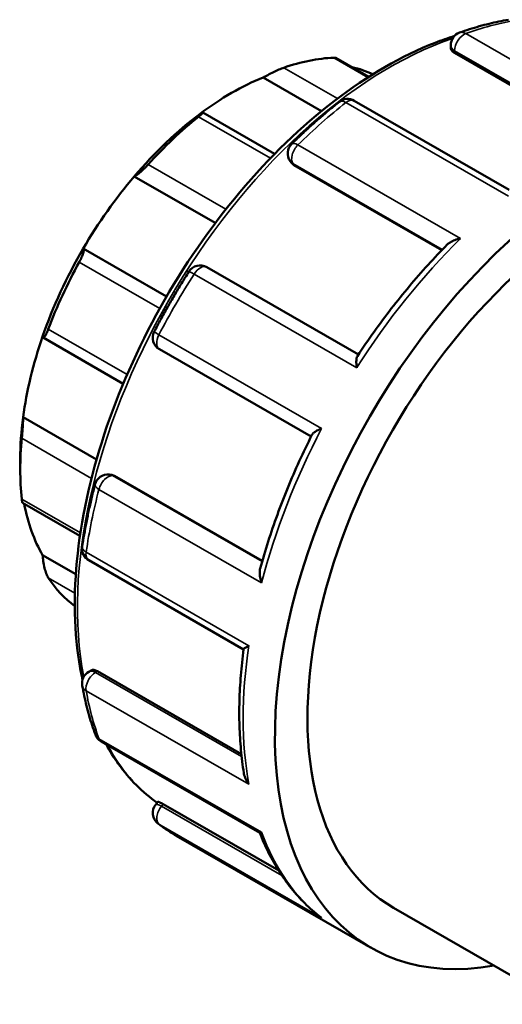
# Model space of a CAD drawing. Header units: millimetres. Extents: x 0 to 901, y -367 to 699.
# Tile 10 of 11: x 728 to 763, y 628 to 699. Entities that reach past the tile are written whole.
import ezdxf

# ---------------------------------------------------------------- set-up
doc = ezdxf.new("R2010")
doc.units = ezdxf.units.MM
doc.layers.add('Visible (ANSI)', color=7, linetype='Continuous', lineweight=50)
doc.layers.add('Visible Narrow (ANSI)', color=7, linetype='Continuous', lineweight=35)

msp = doc.modelspace()

# ---------------------------------------------------------------- linework, layer by layer
at = {"layer": 'Visible (ANSI)'}
for p, q in [((759.06, 696.809), (759.06, 697.01)), ((759.342, 696.456), (769.664, 690.511)), ((753.181, 694.741), (750.829, 696.096)), ((745.602, 694.693), (749.792, 692.28)), ((763.249, 686.632), (752.141, 693.029)), ((746.429, 689.207), (741.277, 692.175)), ((747.615, 688.586), (747.541, 688.692)), ((747.81, 688.411), (758.421, 682.3)), ((736.359, 687.597), (742.171, 684.25)), ((732.698, 682.414), (738.676, 678.971)), ((752.447, 674.81), (741.568, 681.075)), ((729.818, 676.025), (735.566, 672.715)), ((738.168, 675.182), (749.045, 668.918)), ((728.384, 670.313), (733.655, 667.277)), ((728.179, 667.327), (728.179, 666.546)), ((734.556, 666.194), (734.683, 666.183)), ((734.93, 666.102), (745.542, 659.991)), ((728.347, 664.157), (732.463, 661.787)), ((729.782, 660.406), (732.167, 659.033)), ((733.095, 660.036), (744.201, 653.64)), ((733.095, 652.036), (733.268, 652.136)), ((733.715, 652.07), (744.043, 646.123)), ((733.989, 647.031), (745.365, 640.479)), ((737.899, 642.502), (738.061, 642.703)), ((738.43, 642.536), (746.725, 637.759)), ((739.373, 640.261), (753.317, 632.231)), ((754.964, 635.091), (766.991, 628.165))]:
    msp.add_line(p, q, dxfattribs=at)
for centre, start, end in [((760.02, 697.01), 109.74163, 180), ((751.662, 692.197), 60.06401, 128.4092), ((748.327, 689.243), 134.4899, 215.02709), ((741.089, 680.243), 60.06401, 147.46987), ((738.647, 676.014), 152.52956, 240.06401), ((734.468, 665.239), 84.76275, 165.49179), ((733.574, 660.868), 171.55621, 240.06401), ((733.574, 651.204), 119.93599, 190.15194), ((734.468, 647.863), 200.23569, 240.06401), ((738.647, 641.9), 141.19183, 232.34333)]:
    msp.add_arc(centre, 0.96, start, end, dxfattribs=at)
for centre, major_axis, start_param, end_param in [((744.019, 675.667), (11.178, 19.411), 0.349739, 0.588871), ((743.34, 676.058), (10.699, 18.58), 0.050954, 0.177783), ((743.34, 676.058), (-10.699, -18.58), 3.775244, 4.074871), ((769.785, 660.829), (16.468, 28.597), 5.832158, 9.875805), ((743.34, 676.058), (-10.699, -18.58), 4.074871, 4.403562), ((744.019, 675.667), (11.178, 19.411), 0.978058, 1.21719), ((769.785, 660.829), (14.821, 25.738), 0, 3.141593), ((743.34, 676.058), (-10.699, -18.58), 4.403562, 4.703189), ((743.34, 676.058), (-10.699, -18.58), 4.703189, 5.031881), ((744.019, 675.667), (11.178, 19.411), 1.606376, 1.845508), ((743.34, 676.058), (-10.699, -18.58), 5.031881, 5.331508), ((743.34, 676.058), (-10.699, -18.58), 5.331508, 5.495853), ((744.019, 675.667), (11.178, 19.411), 2.234695, 2.473827), ((743.34, 676.058), (-10.699, -18.58), 5.691466, 5.959826), ((744.019, 675.667), (-11.178, -19.411), 6.004606, 6.214215)]:
    msp.add_ellipse(centre, major_axis=major_axis, ratio=0.578093, start_param=start_param, end_param=end_param, dxfattribs=at)
for points, knots in [([(763.195, 698.844), (762.966, 698.805), (762.735, 698.761), (762.273, 698.665), (762.041, 698.612), (761.575, 698.497), (761.342, 698.435), (760.873, 698.301), (760.639, 698.23), (760.168, 698.078), (759.932, 697.998), (759.696, 697.913)], [5.9451058, 5.9451058, 5.9451058, 5.9451058, 5.9756179, 5.9756179, 6.0061299, 6.0061299, 6.0366419, 6.0366419, 6.067154, 6.067154, 6.097666, 6.097666, 6.097666, 6.097666]), ([(759.329, 697.676), (758.869, 697.531), (758.406, 697.368), (755.545, 696.253), (753.103, 694.84), (748.356, 691.205), (746.053, 688.981), (741.82, 683.956), (739.89, 681.156), (736.593, 675.261), (735.226, 672.166), (733.191, 665.988), (732.524, 662.905), (731.965, 657.053), (732.073, 654.285), (732.598, 651.696), (732.623, 651.578), (732.649, 651.461)], [6.060879, 6.060879, 6.060879, 6.060879, 6.123378, 6.123378, 6.446154, 6.446154, 6.769472, 6.769472, 7.092217, 7.092217, 7.414742, 7.414742, 7.737552, 7.737552, 8.06093, 8.06093, 8.076499, 8.076499, 8.076499, 8.076499]), ([(759.342, 696.456), (759.256, 696.505), (759.183, 696.564), (759.085, 696.687), (759.061, 696.751), (759.06, 696.809), (759.06, 696.809), (759.06, 696.809)], [0, 0, 0, 0, 0.03612276, 0.03612276, 0.07224551, 0.07224551, 0.07252617, 0.07252617, 0.07252617, 0.07252617]), ([(750.829, 696.096), (750.818, 696.102), (750.803, 696.108), (750.756, 696.117), (750.719, 696.119), (750.675, 696.117)], [0.48954939, 0.48954939, 0.48954939, 0.48954939, 0.50275979, 0.50275979, 0.52317534, 0.52317534, 0.52317534, 0.52317534]), ([(747.081, 695.398), (747.034, 695.382), (746.981, 695.361), (746.865, 695.315), (746.803, 695.289), (746.612, 695.206), (746.477, 695.143), (746.212, 695.015), (746.065, 694.941), (745.807, 694.806), (745.694, 694.745), (745.602, 694.693)], [0.1810222, 0.1810222, 0.1810222, 0.1810222, 0.2014378, 0.2014378, 0.2218533, 0.2218533, 0.2626844, 0.2626844, 0.3123644, 0.3123644, 0.3590186, 0.3590186, 0.3590186, 0.3590186]), ([(751.066, 692.949), (750.834, 692.765), (750.603, 692.577), (750.142, 692.195), (749.912, 692), (749.455, 691.604), (749.227, 691.402), (748.774, 690.992), (748.548, 690.784), (748.099, 690.361), (747.876, 690.146), (747.654, 689.928)], [0.1855193, 0.1855193, 0.1855193, 0.1855193, 0.2160313, 0.2160313, 0.2465434, 0.2465434, 0.2770554, 0.2770554, 0.3075675, 0.3075675, 0.3380795, 0.3380795, 0.3380795, 0.3380795]), ([(741.077, 692.087), (741.142, 692.123), (741.198, 692.152), (741.271, 692.181), (741.287, 692.179), (741.266, 692.143), (741.237, 692.111), (741.156, 692.038), (741.123, 692.009), (741.047, 691.944), (741.003, 691.908), (740.956, 691.871)], [0.345179, 0.345179, 0.345179, 0.345179, 0.3918331, 0.3918331, 0.4415131, 0.4415131, 0.4823442, 0.4823442, 0.5027598, 0.5027598, 0.5231753, 0.5231753, 0.5231753, 0.5231753]), ([(737.362, 688.451), (737.318, 688.403), (737.272, 688.352), (737.175, 688.252), (737.126, 688.202), (736.979, 688.059), (736.884, 687.972), (736.705, 687.819), (736.613, 687.748), (736.463, 687.646), (736.403, 687.614), (736.359, 687.597)], [0.1810222, 0.1810222, 0.1810222, 0.1810222, 0.2014378, 0.2014378, 0.2218533, 0.2218533, 0.2626844, 0.2626844, 0.3123644, 0.3123644, 0.3590186, 0.3590186, 0.3590186, 0.3590186]), ([(758.812, 682.701), (758.87, 682.759), (758.941, 682.813), (759.12, 682.924), (759.236, 682.979), (759.486, 683.07), (759.623, 683.107), (759.765, 683.134), (759.767, 683.134), (759.769, 683.135)], [0.0679443, 0.0679443, 0.0679443, 0.0679443, 0.0992123, 0.0992123, 0.1400496, 0.1400496, 0.1829351, 0.1829351, 0.1835532, 0.1835532, 0.1835532, 0.1835532]), ([(732.698, 682.414), (732.72, 682.399), (732.734, 682.366), (732.735, 682.257), (732.72, 682.178), (732.668, 682.004), (732.631, 681.903), (732.558, 681.735), (732.53, 681.675), (732.471, 681.555), (732.439, 681.494), (732.406, 681.434)], [0.345179, 0.345179, 0.345179, 0.345179, 0.3918331, 0.3918331, 0.4415131, 0.4415131, 0.4823442, 0.4823442, 0.5027598, 0.5027598, 0.5231753, 0.5231753, 0.5231753, 0.5231753]), ([(758.812, 682.701), (758.346, 682.228), (757.885, 681.742), (756.978, 680.743), (756.532, 680.231), (755.654, 679.183), (755.223, 678.647), (754.377, 677.554), (753.963, 676.997), (753.154, 675.862), (752.759, 675.286), (752.374, 674.701)], [0.3615146, 0.3615146, 0.3615146, 0.3615146, 0.4261959, 0.4261959, 0.4908773, 0.4908773, 0.5555586, 0.5555586, 0.62024, 0.62024, 0.6849213, 0.6849213, 0.6849213, 0.6849213]), ([(740.279, 680.759), (740.101, 680.48), (739.926, 680.199), (739.58, 679.635), (739.409, 679.35), (739.072, 678.779), (738.906, 678.492), (738.58, 677.915), (738.419, 677.625), (738.103, 677.043), (737.948, 676.75), (737.795, 676.457)], [0.7091181, 0.7091181, 0.7091181, 0.7091181, 0.7396301, 0.7396301, 0.7701421, 0.7701421, 0.8006542, 0.8006542, 0.8311662, 0.8311662, 0.8616783, 0.8616783, 0.8616783, 0.8616783]), ([(730.185, 676.621), (730.162, 676.559), (730.138, 676.499), (730.09, 676.387), (730.067, 676.336), (730, 676.2), (729.959, 676.133), (729.889, 676.041), (729.855, 676.017), (729.807, 676.024), (729.791, 676.052), (729.782, 676.094)], [0.1810222, 0.1810222, 0.1810222, 0.1810222, 0.2014378, 0.2014378, 0.2218533, 0.2218533, 0.2626844, 0.2626844, 0.3123644, 0.3123644, 0.3590186, 0.3590186, 0.3590186, 0.3590186]), ([(752.314, 673.865), (752.314, 673.867), (752.314, 673.869), (752.297, 673.996), (752.289, 674.117), (752.287, 674.332), (752.294, 674.429), (752.323, 674.589), (752.344, 674.655), (752.374, 674.701)], [-0.000624, -0.000624, -0.000624, -0.000624, 0, 0, 0.0425675, 0.0425675, 0.083165, 0.083165, 0.1208829, 0.1208829, 0.1208829, 0.1208829]), ([(728.384, 670.313), (728.384, 670.236), (728.383, 670.136), (728.374, 669.893), (728.367, 669.749), (728.349, 669.477), (728.339, 669.334), (728.322, 669.123), (728.316, 669.052), (728.304, 668.918), (728.298, 668.854), (728.292, 668.795)], [0.345179, 0.345179, 0.345179, 0.345179, 0.3918331, 0.3918331, 0.4415131, 0.4415131, 0.4823442, 0.4823442, 0.5027598, 0.5027598, 0.5231753, 0.5231753, 0.5231753, 0.5231753]), ([(749.105, 669.037), (749.128, 669.085), (749.172, 669.134), (749.293, 669.239), (749.375, 669.295), (749.565, 669.404), (749.675, 669.457), (749.796, 669.508), (749.797, 669.509), (749.799, 669.509)], [0.0631843, 0.0631843, 0.0631843, 0.0631843, 0.0992123, 0.0992123, 0.1400496, 0.1400496, 0.1829351, 0.1829351, 0.1835532, 0.1835532, 0.1835532, 0.1835532]), ([(749.105, 669.037), (748.79, 668.411), (748.488, 667.78), (747.91, 666.512), (747.634, 665.875), (747.11, 664.595), (746.861, 663.954), (746.392, 662.669), (746.171, 662.025), (745.76, 660.74), (745.568, 660.097), (745.392, 659.456)], [0.8858782, 0.8858782, 0.8858782, 0.8858782, 0.9505558, 0.9505558, 1.0152334, 1.0152334, 1.0799109, 1.0799109, 1.1445885, 1.1445885, 1.2092661, 1.2092661, 1.2092661, 1.2092661]), ([(733.539, 665.479), (733.461, 665.177), (733.386, 664.876), (733.243, 664.275), (733.176, 663.976), (733.047, 663.377), (732.986, 663.079), (732.871, 662.484), (732.817, 662.188), (732.715, 661.596), (732.668, 661.302), (732.625, 661.009)], [1.2327168, 1.2327168, 1.2327168, 1.2327168, 1.2632289, 1.2632289, 1.2937409, 1.2937409, 1.324253, 1.324253, 1.354765, 1.354765, 1.385277, 1.385277, 1.385277, 1.385277]), ([(728.292, 664.426), (728.298, 664.374), (728.304, 664.329), (728.316, 664.253), (728.322, 664.223), (728.335, 664.174), (728.341, 664.161), (728.347, 664.157)], [0.18102221, 0.18102221, 0.18102221, 0.18102221, 0.20143776, 0.20143776, 0.22185331, 0.22185331, 0.24700876, 0.24700876, 0.24700876, 0.24700876]), ([(729.782, 660.406), (729.791, 660.279), (729.807, 660.131), (729.855, 659.812), (729.889, 659.639), (729.959, 659.346), (730, 659.205), (730.067, 659.019), (730.09, 658.961), (730.138, 658.86), (730.162, 658.816), (730.185, 658.781)], [0.345179, 0.345179, 0.345179, 0.345179, 0.3918331, 0.3918331, 0.4415131, 0.4415131, 0.4823442, 0.4823442, 0.5027598, 0.5027598, 0.5231753, 0.5231753, 0.5231753, 0.5231753]), ([(745.495, 658.411), (745.494, 658.413), (745.494, 658.415), (745.447, 658.549), (745.411, 658.684), (745.364, 658.942), (745.353, 659.067), (745.358, 659.281), (745.369, 659.374), (745.392, 659.456)], [-0.000624, -0.000624, -0.000624, -0.000624, 0, 0, 0.0425675, 0.0425675, 0.083165, 0.083165, 0.1161944, 0.1161944, 0.1161944, 0.1161944]), ([(744.202, 653.646), (744.203, 653.654), (744.212, 653.666), (744.254, 653.705), (744.297, 653.737), (744.412, 653.813), (744.486, 653.858), (744.572, 653.908), (744.573, 653.909), (744.574, 653.909)], [0.074237, 0.074237, 0.074237, 0.074237, 0.0992123, 0.0992123, 0.1400496, 0.1400496, 0.1829351, 0.1829351, 0.1835532, 0.1835532, 0.1835532, 0.1835532]), ([(744.202, 653.646), (744.119, 653.016), (744.053, 652.391), (743.953, 651.155), (743.92, 650.545), (743.888, 649.34), (743.889, 648.746), (743.925, 647.576), (743.96, 647.001), (744.064, 645.872), (744.133, 645.318), (744.219, 644.777)], [1.4076557, 1.4076557, 1.4076557, 1.4076557, 1.4736289, 1.4736289, 1.5396021, 1.5396021, 1.6055753, 1.6055753, 1.6715485, 1.6715485, 1.7375217, 1.7375217, 1.7375217, 1.7375217]), ([(733.268, 652.136), (733.269, 652.136), (733.269, 652.136), (733.319, 652.165), (733.386, 652.176), (733.542, 652.153), (733.63, 652.119), (733.715, 652.07)], [-0.07233936, -0.07233936, -0.07233936, -0.07233936, -0.07224551, -0.07224551, -0.03612276, -0.03612276, 0, 0, 0, 0]), ([(732.629, 651.035), (732.674, 650.787), (732.722, 650.543), (732.825, 650.058), (732.88, 649.819), (732.998, 649.345), (733.061, 649.111), (733.193, 648.649), (733.263, 648.421), (733.41, 647.971), (733.487, 647.749), (733.567, 647.53)], [1.7563156, 1.7563156, 1.7563156, 1.7563156, 1.7868277, 1.7868277, 1.8173397, 1.8173397, 1.8478517, 1.8478517, 1.8783638, 1.8783638, 1.9088758, 1.9088758, 1.9088758, 1.9088758]), ([(734.342, 646.828), (734.61, 646.337), (734.902, 645.871), (736.007, 644.322), (736.943, 643.38), (738.002, 642.63)], [8.3023982, 8.3023982, 8.3023982, 8.3023982, 8.383294, 8.383294, 8.5870983, 8.5870983, 8.5870983, 8.5870983]), ([(744.574, 643.956), (744.573, 643.958), (744.572, 643.96), (744.488, 644.076), (744.415, 644.2), (744.301, 644.452), (744.257, 644.581), (744.226, 644.733), (744.222, 644.755), (744.219, 644.777)], [-0.00062403, -0.00062403, -0.00062403, -0.00062403, 0, 0, 0.04256749, 0.04256749, 0.083165, 0.083165, 0.08983232, 0.08983232, 0.08983232, 0.08983232]), ([(738.061, 642.703), (738.063, 642.706), (738.069, 642.707), (738.099, 642.703), (738.142, 642.687), (738.265, 642.628), (738.345, 642.585), (738.43, 642.536)], [-0.08693612, -0.08693612, -0.08693612, -0.08693612, -0.07224551, -0.07224551, -0.03612276, -0.03612276, 0, 0, 0, 0]), ([(738.061, 641.14), (738.144, 641.076), (738.229, 641.012), (738.399, 640.888), (738.485, 640.827), (738.659, 640.707), (738.746, 640.649), (738.923, 640.534), (739.012, 640.478), (739.192, 640.368), (739.282, 640.314), (739.373, 640.261)], [2.27991438, 2.27991438, 2.27991438, 2.27991438, 2.29555715, 2.29555715, 2.31119991, 2.31119991, 2.32684267, 2.32684267, 2.34248544, 2.34248544, 2.3581282, 2.3581282, 2.3581282, 2.3581282]), ([(745.36, 640.483), (745.554, 639.987), (745.767, 639.507), (746.232, 638.583), (746.484, 638.139), (747.025, 637.289), (747.314, 636.884), (747.928, 636.117), (748.254, 635.754), (748.938, 635.074), (749.298, 634.757), (749.674, 634.464)], [1.9242777, 1.9242777, 1.9242777, 1.9242777, 1.9944914, 1.9944914, 2.0650036, 2.0650036, 2.1355158, 2.1355158, 2.206028, 2.206028, 2.2765401, 2.2765401, 2.2765401, 2.2765401]), ([(745.365, 640.479), (745.37, 640.476), (745.377, 640.475), (745.409, 640.477), (745.446, 640.49), (745.494, 640.514), (745.494, 640.514), (745.495, 640.515)], [0.12459289, 0.12459289, 0.12459289, 0.12459289, 0.14004962, 0.14004962, 0.18293512, 0.18293512, 0.18355319, 0.18355319, 0.18355319, 0.18355319]), ([(749.799, 634.374), (749.797, 634.375), (749.796, 634.376), (749.753, 634.404), (749.713, 634.433), (749.674, 634.464)], [-0.00062403, -0.00062403, -0.00062403, -0.00062403, 0, 0, 0.01500238, 0.01500238, 0.01500238, 0.01500238])]:
    msp.add_open_spline(points, degree=3, knots=knots, dxfattribs=at)
for points in [[(747.81, 688.411), (747.733, 688.455), (747.665, 688.516), (747.615, 688.586)], [(734.683, 666.183), (734.769, 666.175), (734.854, 666.146), (734.93, 666.102)]]:
    msp.add_open_spline(points, degree=3, dxfattribs=at)
at = {"layer": 'Visible Narrow (ANSI)'}
for p, q in [((771.813, 691.135), (760.146, 697.853)), ((759.342, 696.456), (759.342, 696.619)), ((759.342, 696.619), (769.825, 690.582)), ((750.675, 696.117), (753.126, 694.706)), ((750.935, 693.179), (747.081, 695.398)), ((751.537, 692.896), (763.204, 686.177)), ((740.956, 691.871), (746.124, 688.894)), ((759.769, 683.135), (748.102, 689.854)), ((742.935, 685.242), (737.362, 688.451)), ((747.81, 688.411), (747.739, 688.512)), ((747.739, 688.512), (758.459, 682.339)), ((732.406, 681.434), (738.185, 678.107)), ((740.647, 680.584), (752.314, 673.865)), ((735.842, 673.363), (730.185, 676.621)), ((749.799, 669.509), (738.132, 676.228)), ((728.292, 668.795), (733.289, 665.918)), ((745.528, 659.94), (734.808, 666.114)), ((734.808, 666.114), (734.93, 666.102)), ((733.828, 665.13), (745.495, 658.411)), ((732.496, 662.006), (728.292, 664.426)), ((744.574, 653.909), (732.907, 660.628)), ((730.185, 658.781), (732.103, 657.676)), ((733.574, 651.989), (733.715, 652.07)), ((744.061, 645.95), (733.574, 651.989)), ((732.907, 650.675), (744.574, 643.956)), ((745.495, 640.515), (733.828, 647.233)), ((738.308, 642.385), (738.43, 642.536)), ((746.957, 637.403), (738.308, 642.385)), ((738.132, 641.093), (749.799, 634.374))]:
    msp.add_line(p, q, dxfattribs=at)
for centre, major_axis, ratio, start_param, end_param in [((755.841, 668.859), (16.468, 28.597), 0.578093, 0.445385, 0.597945), ((760.02, 697.01), (-0.479, -0.832), 0.578093, 3.739538, 5.495853), ((760.02, 697.01), (-0.324, 0.904), 0.674395, 5.611752, 6.283185), ((754.682, 669.526), (15.809, 27.453), 0.578093, 0.580798, 2.556929), ((760.02, 697.01), (-0.96, 0), 0.575862, 0, 0.785398), ((755.841, 668.859), (16.468, 28.597), 0.578093, 0.968984, 1.121544), ((751.662, 692.197), (-0.596, 0.752), 0.461952, 5.422357, 6.283185), ((751.662, 692.197), (0.479, 0.832), 0.578093, 0, 0.968984), ((748.327, 689.243), (-0.479, -0.832), 0.578093, 4.263137, 6.019452), ((748.327, 689.243), (-0.673, 0.685), 0.35437, 5.378855, 6.283185), ((748.327, 689.243), (-0.786, -0.551), 0.787757, 0, 0.35258), ((767.509, 662.14), (16.468, 28.597), 0.578093, 1.121544, 1.492583), ((741.089, 680.243), (-0.809, 0.516), 0.063755, 5.330224, 6.283185), ((741.089, 680.243), (0.479, 0.832), 0.578093, 0, 1.492583), ((755.841, 668.859), (16.468, 28.597), 0.578093, 1.492583, 1.645143), ((738.647, 676.014), (-0.852, 0.443), 0.060609, 0, 0.953101), ((738.647, 676.014), (-0.479, -0.832), 0.578093, 4.786735, 6.283185), ((767.509, 662.14), (16.468, 28.597), 0.578093, 1.645143, 2.016181), ((734.468, 665.239), (0.479, 0.832), 0.578093, 0.259866, 2.016181), ((734.468, 665.239), (0.088, 0.956), 0.788574, 5.935257, 6.283185), ((755.841, 668.859), (16.468, 28.597), 0.578093, 2.016181, 2.168742), ((734.468, 665.239), (-0.929, 0.24), 0.351525, 0, 0.905232), ((733.574, 660.868), (-0.95, 0.141), 0.459347, 0, 0.862136), ((733.574, 660.868), (-0.479, -0.832), 0.578093, 5.310334, 6.283185), ((767.509, 662.14), (16.468, 28.597), 0.578093, 2.168742, 2.53978), ((733.574, 651.204), (-0.479, -0.832), 0.578093, 3.925057, 5.681373), ((733.574, 651.204), (-0.479, 0.832), 0.578093, 5.499721, 6.283185), ((733.574, 651.204), (-0.945, -0.169), 0.672614, 0, 0.674189), ((755.841, 668.859), (16.468, 28.597), 0.578093, 2.53978, 2.69234), ((734.468, 647.863), (-0.901, -0.332), 0.735004, 0, 0.549922), ((734.468, 647.863), (-0.479, -0.832), 0.578093, 5.833933, 6.283185), ((754.682, 669.526), (-15.809, -27.453), 0.578093, 5.938883, 6.226812), ((738.647, 641.9), (-0.748, 0.602), 0.212712, 5.345472, 6.283185), ((738.647, 641.9), (-0.479, -0.832), 0.578093, 4.448656, 6.204971), ((738.647, 641.9), (-0.586, -0.76), 0.813476, 0, 0.109841), ((755.841, 668.859), (-16.468, -28.597), 0.578093, 6.204971, 6.283185), ((767.509, 662.14), (-16.468, -28.597), 0.578093, 5.833933, 6.204971)]:
    msp.add_ellipse(centre, major_axis=major_axis, ratio=ratio, start_param=start_param, end_param=end_param, dxfattribs=at)

doc.saveas('drawing.dxf')
